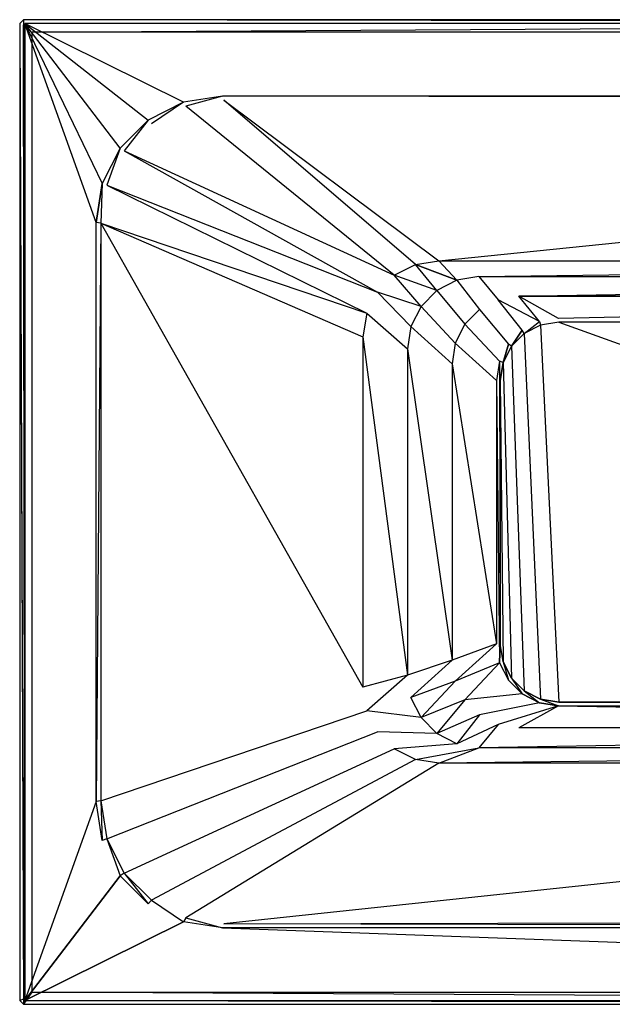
# Model space of a CAD drawing. Extents: x 0 to 1.8, y -0.8 to 0.
# Tile 1 of 4: x 0 to 0.48, y -0.8 to 0. Entities that reach past the tile are written whole.
import ezdxf

# ---------------------------------------------------------------- set-up
doc = ezdxf.new("R2010")
doc.units = 0
for name, color, linetype in [('L0_WANNE__N_BA180ARA2PWV__1___R', 7, 'CONTINUOUS'), ('L1_WANNE__N_BA180ARA2PWV__2___R', 7, 'CONTINUOUS'), ('L4_WANNE__N_BA180ARA2PWV__5____', 7, 'CONTINUOUS'), ('L6_WANNE__N_BA180ARA2PWV__7____', 7, 'CONTINUOUS'), ('L7_WANNE__N_BA180ARA2PWV__9___R', 7, 'CONTINUOUS'), ('L8_WANNE__N_BA180ARA2PWV__9___R', 7, 'CONTINUOUS'), ('L9_WANNE__N_BA180ARA2PWV__10___', 7, 'CONTINUOUS')]:
    doc.layers.add(name, color=color, linetype=linetype)

msp = doc.modelspace()

# ---------------------------------------------------------------- linework, layer by layer
at = {"layer": 'L0_WANNE__N_BA180ARA2PWV__1___R', "color": 8}
for points, invisible_edges in [([(0.134896, -0.070315, 0.444035), (0.164764, -0.062, 0.446897), (0.133162, -0.067011, 0.446897), (0.134896, -0.070315, 0.444035)], 13), ([(0.164764, -0.062, 0.446897), (0.134896, -0.070315, 0.444035), (0.165754, -0.06543, 0.444025), (0.164764, -0.062, 0.446897)], 14), ([(1.665236, -0.061998, 0.446895), (0.164764, -0.062, 0.446897), (1.664668, -0.06544, 0.443948), (1.665236, -0.061998, 0.446895)], 14), ([(1.664668, -0.06544, 0.443948), (0.164764, -0.062, 0.446897), (0.165754, -0.06543, 0.444025), (1.664668, -0.06544, 0.443948)], 14), ([(0.107058, -0.084497, 0.444043), (0.133162, -0.067011, 0.446897), (0.104439, -0.081644, 0.446897), (0.107058, -0.084497, 0.444043)], 13), ([(0.133162, -0.067011, 0.446897), (0.107058, -0.084497, 0.444043), (0.134896, -0.070315, 0.444035), (0.133162, -0.067011, 0.446897)], 14), ([(0.084967, -0.106586, 0.444048), (0.104439, -0.081644, 0.446897), (0.081643, -0.104438, 0.446897), (0.084967, -0.106586, 0.444048)], 13), ([(0.104439, -0.081644, 0.446897), (0.084967, -0.106586, 0.444048), (0.107058, -0.084497, 0.444043), (0.104439, -0.081644, 0.446897)], 14), ([(0.070784, -0.134421, 0.44405), (0.081643, -0.104438, 0.446897), (0.067006, -0.13316, 0.446897), (0.070784, -0.134421, 0.44405)], 13), ([(0.081643, -0.104438, 0.446897), (0.070784, -0.134421, 0.44405), (0.084967, -0.106586, 0.444048), (0.081643, -0.104438, 0.446897)], 14), ([(0.065897, -0.165277, 0.444047), (0.067006, -0.13316, 0.446897), (0.062, -0.164764, 0.446896), (0.065897, -0.165277, 0.444047)], 13), ([(0.067006, -0.13316, 0.446897), (0.065897, -0.165277, 0.444047), (0.070784, -0.134421, 0.44405), (0.067006, -0.13316, 0.446897)], 14), ([(0.062, -0.635236, 0.446897), (0.065897, -0.165277, 0.444047), (0.062, -0.164764, 0.446896), (0.062, -0.635236, 0.446897)], 13), ([(0.065897, -0.165277, 0.444047), (0.062, -0.635236, 0.446897), (0.065897, -0.634723, 0.444047), (0.065897, -0.165277, 0.444047)], 14), ([(0.067007, -0.66684, 0.446897), (0.065897, -0.634723, 0.444047), (0.062, -0.635236, 0.446897), (0.067007, -0.66684, 0.446897)], 13), ([(0.065897, -0.634723, 0.444047), (0.067007, -0.66684, 0.446897), (0.070784, -0.665579, 0.44405), (0.065897, -0.634723, 0.444047)], 14), ([(0.081641, -0.695564, 0.446896), (0.070784, -0.665579, 0.44405), (0.067007, -0.66684, 0.446897), (0.081641, -0.695564, 0.446896)], 13), ([(0.070784, -0.665579, 0.44405), (0.081641, -0.695564, 0.446896), (0.084967, -0.693414, 0.444048), (0.070784, -0.665579, 0.44405)], 14), ([(0.104435, -0.71836, 0.446895), (0.084967, -0.693414, 0.444048), (0.081641, -0.695564, 0.446896), (0.104435, -0.71836, 0.446895)], 13), ([(0.084967, -0.693414, 0.444048), (0.104435, -0.71836, 0.446895), (0.107058, -0.715503, 0.444043), (0.084967, -0.693414, 0.444048)], 14), ([(0.133159, -0.732996, 0.446894), (0.107058, -0.715503, 0.444043), (0.104435, -0.71836, 0.446895), (0.133159, -0.732996, 0.446894)], 13), ([(0.107058, -0.715503, 0.444043), (0.133159, -0.732996, 0.446894), (0.134896, -0.729685, 0.444035), (0.107058, -0.715503, 0.444043)], 14), ([(0.164764, -0.738, 0.446897), (0.134896, -0.729685, 0.444035), (0.133159, -0.732996, 0.446894), (0.164764, -0.738, 0.446897)], 13), ([(0.134896, -0.729685, 0.444035), (0.164764, -0.738, 0.446897), (0.165754, -0.73457, 0.444025), (0.134896, -0.729685, 0.444035)], 14), ([(1.665236, -0.738, 0.446897), (0.165754, -0.73457, 0.444025), (0.164764, -0.738, 0.446897), (1.665236, -0.738, 0.446897)], 14), ([(1.665236, -0.738, 0.446897), (1.664668, -0.734559, 0.443948), (0.165754, -0.73457, 0.444025), (1.665236, -0.738, 0.446897)], 14)]:
    msp.add_3dface(points, dxfattribs=dict(at, invisible_edges=invisible_edges))
at = {"layer": 'L1_WANNE__N_BA180ARA2PWV__2___R', "color": 8}
for points, invisible_edges in [([(0.003, -0.004243, 0.446897), (0.003, 0, 0.443897), (0, -0.003, 0.443897), (0.003, -0.004243, 0.446897)], 13), ([(0, -0.003, 0.411897), (0.003, 0, 0.443897), (0.003, 0, 0.411897), (0, -0.003, 0.411897)], 13), ([(0.003, 0, 0.443897), (0, -0.003, 0.411897), (0, -0.003, 0.443897), (0.003, 0, 0.443897)], 14), ([(0.003, 0, 0.443897), (0.003, -0.004243, 0.446897), (0.004243, -0.003, 0.446897), (0.003, 0, 0.443897)], 14), ([(0.003, 0, 0.443897), (1.795757, -0.003, 0.446897), (1.797, 0, 0.443897), (0.003, 0, 0.443897)], 13), ([(1.795757, -0.003, 0.446897), (0.003, 0, 0.443897), (0.004243, -0.003, 0.446897), (1.795757, -0.003, 0.446897)], 14), ([(0.003, 0, 0.411897), (1.797, 0, 0.443897), (1.797, 0, 0.411897), (0.003, 0, 0.411897)], 13), ([(1.797, 0, 0.443897), (0.003, 0, 0.411897), (0.003, 0, 0.443897), (1.797, 0, 0.443897)], 14), ([(0.003, -0.795757, 0.446897), (0, -0.003, 0.443897), (0, -0.797, 0.443897), (0.003, -0.795757, 0.446897)], 13), ([(0, -0.003, 0.443897), (0.003, -0.795757, 0.446897), (0.003, -0.004243, 0.446897), (0, -0.003, 0.443897)], 14), ([(0, -0.797, 0.443897), (0, -0.003, 0.411897), (0, -0.797, 0.411897), (0, -0.797, 0.443897)], 13), ([(0, -0.003, 0.411897), (0, -0.797, 0.443897), (0, -0.003, 0.443897), (0, -0.003, 0.411897)], 14), ([(0.003, -0.004243, 0.446897), (0.004243, -0.797, 0.446897), (0.004243, -0.003, 0.446897), (0.003, -0.004243, 0.446897)], 13), ([(0.004243, -0.797, 0.446897), (0.003, -0.004243, 0.446897), (0.003, -0.795757, 0.446897), (0.004243, -0.797, 0.446897)], 10), ([(0.004243, -0.003, 0.446897), (0.004243, -0.797, 0.446897), (0.062, -0.164764, 0.446896), (0.004243, -0.003, 0.446897)], 10), ([(0.004243, -0.003, 0.446897), (0.062, -0.164764, 0.446896), (0.067006, -0.13316, 0.446897), (0.004243, -0.003, 0.446897)], 13), ([(0.004243, -0.003, 0.446897), (0.067006, -0.13316, 0.446897), (0.081643, -0.104438, 0.446897), (0.004243, -0.003, 0.446897)], 10), ([(0.004243, -0.003, 0.446897), (0.081643, -0.104438, 0.446897), (0.104439, -0.081644, 0.446897), (0.004243, -0.003, 0.446897)], 13), ([(0.004243, -0.003, 0.446897), (0.104439, -0.081644, 0.446897), (0.133162, -0.067011, 0.446897), (0.004243, -0.003, 0.446897)], 10), ([(0.004243, -0.003, 0.446897), (0.133162, -0.067011, 0.446897), (0.164764, -0.062, 0.446897), (0.004243, -0.003, 0.446897)], 15), ([(0.004243, -0.003, 0.446897), (0.164764, -0.062, 0.446897), (1.795757, -0.003, 0.446897), (0.004243, -0.003, 0.446897)], 11), ([(1.795757, -0.003, 0.446897), (0.164764, -0.062, 0.446897), (1.665236, -0.061998, 0.446895), (1.795757, -0.003, 0.446897)], 13), ([(0.004243, -0.797, 0.446897), (0.062, -0.635236, 0.446897), (0.062, -0.164764, 0.446896), (0.004243, -0.797, 0.446897)], 13), ([(0.062, -0.635236, 0.446897), (0.004243, -0.797, 0.446897), (0.067007, -0.66684, 0.446897), (0.062, -0.635236, 0.446897)], 10), ([(0.067007, -0.66684, 0.446897), (0.004243, -0.797, 0.446897), (0.081641, -0.695564, 0.446896), (0.067007, -0.66684, 0.446897)], 13), ([(0.081641, -0.695564, 0.446896), (0.004243, -0.797, 0.446897), (0.104435, -0.71836, 0.446895), (0.081641, -0.695564, 0.446896)], 10), ([(0.104435, -0.71836, 0.446895), (0.004243, -0.797, 0.446897), (0.133159, -0.732996, 0.446894), (0.104435, -0.71836, 0.446895)], 13), ([(0.133159, -0.732996, 0.446894), (0.004243, -0.797, 0.446897), (0.164764, -0.738, 0.446897), (0.133159, -0.732996, 0.446894)], 10), ([(0.164764, -0.738, 0.446897), (0.004243, -0.797, 0.446897), (1.795757, -0.797, 0.446897), (0.164764, -0.738, 0.446897)], 13), ([(0.164764, -0.738, 0.446897), (1.795757, -0.797, 0.446897), (1.665236, -0.738, 0.446897), (0.164764, -0.738, 0.446897)], 10), ([(0.003, -0.8, 0.443897), (0.003, -0.795757, 0.446897), (0, -0.797, 0.443897), (0.003, -0.8, 0.443897)], 13), ([(0.003, -0.8, 0.411897), (0, -0.797, 0.443897), (0, -0.797, 0.411897), (0.003, -0.8, 0.411897)], 13), ([(0, -0.797, 0.443897), (0.003, -0.8, 0.411897), (0.003, -0.8, 0.443897), (0, -0.797, 0.443897)], 14), ([(0.003, -0.795757, 0.446897), (0.003, -0.8, 0.443897), (0.004243, -0.797, 0.446897), (0.003, -0.795757, 0.446897)], 14), ([(1.797, -0.8, 0.443897), (0.004243, -0.797, 0.446897), (0.003, -0.8, 0.443897), (1.797, -0.8, 0.443897)], 13), ([(1.797, -0.8, 0.443897), (0.003, -0.8, 0.411897), (1.797, -0.8, 0.411897), (1.797, -0.8, 0.443897)], 13), ([(0.003, -0.8, 0.411897), (1.797, -0.8, 0.443897), (0.003, -0.8, 0.443897), (0.003, -0.8, 0.411897)], 14), ([(0.004243, -0.797, 0.446897), (1.797, -0.8, 0.443897), (1.795757, -0.797, 0.446897), (0.004243, -0.797, 0.446897)], 14)]:
    msp.add_3dface(points, dxfattribs=dict(at, invisible_edges=invisible_edges))
at = {"layer": 'L4_WANNE__N_BA180ARA2PWV__5____', "color": 8}
for points, invisible_edges in [([(0.304373, -0.207652, 0.046897), (0.134896, -0.070315, 0.444035), (0.107058, -0.084497, 0.444043), (0.304373, -0.207652, 0.046897)], 14), ([(0.321587, -0.198882, 0.046897), (0.165754, -0.06543, 0.444025), (0.134896, -0.070315, 0.444035), (0.321587, -0.198882, 0.046897)], 14), ([(0.134896, -0.070315, 0.444035), (0.304373, -0.207652, 0.046897), (0.321587, -0.198882, 0.046897), (0.134896, -0.070315, 0.444035)], 13), ([(0.340668, -0.195859, 0.046896), (1.562213, -0.071446, 0.425707), (0.165754, -0.06543, 0.444025), (0.340668, -0.195859, 0.046896)], 10), ([(0.165754, -0.06543, 0.444025), (1.562213, -0.071446, 0.425707), (1.565648, -0.068884, 0.433508), (0.165754, -0.06543, 0.444025)], 13), ([(0.165754, -0.06543, 0.444025), (1.565648, -0.068884, 0.433508), (1.57028, -0.06543, 0.444025), (0.165754, -0.06543, 0.444025)], 15), ([(0.165754, -0.06543, 0.444025), (0.321587, -0.198882, 0.046897), (0.340668, -0.195859, 0.046896), (0.165754, -0.06543, 0.444025)], 13), ([(1.562213, -0.071446, 0.425707), (0.340668, -0.195859, 0.046896), (1.395367, -0.195859, 0.046896), (1.562213, -0.071446, 0.425707)], 13), ([(0.084967, -0.106586, 0.444048), (0.304373, -0.207652, 0.046897), (0.107058, -0.084497, 0.444043), (0.084967, -0.106586, 0.444048)], 14), ([(0.070784, -0.134421, 0.44405), (0.290713, -0.221313, 0.046897), (0.084967, -0.106586, 0.444048), (0.070784, -0.134421, 0.44405)], 14), ([(0.304373, -0.207652, 0.046897), (0.084967, -0.106586, 0.444048), (0.290713, -0.221313, 0.046897), (0.304373, -0.207652, 0.046897)], 13), ([(0.065897, -0.165277, 0.444047), (0.281943, -0.238526, 0.046897), (0.070784, -0.134421, 0.44405), (0.065897, -0.165277, 0.444047)], 14), ([(0.290713, -0.221313, 0.046897), (0.070784, -0.134421, 0.44405), (0.281943, -0.238526, 0.046897), (0.290713, -0.221313, 0.046897)], 13), ([(0.281943, -0.238526, 0.046897), (0.065897, -0.165277, 0.444047), (0.27892, -0.257607, 0.046897), (0.281943, -0.238526, 0.046897)], 13), ([(0.27892, -0.542393, 0.046897), (0.065897, -0.165277, 0.444047), (0.065897, -0.634723, 0.444047), (0.27892, -0.542393, 0.046897)], 13), ([(0.065897, -0.165277, 0.444047), (0.27892, -0.542393, 0.046897), (0.27892, -0.257607, 0.046897), (0.065897, -0.165277, 0.444047)], 14), ([(0.338987, -0.220028, 0.023448), (0.321587, -0.198882, 0.046897), (0.304373, -0.207652, 0.046897), (0.338987, -0.220028, 0.023448)], 14), ([(0.321587, -0.198882, 0.046897), (0.355143, -0.211601, 0.023448), (0.340668, -0.195859, 0.046896), (0.321587, -0.198882, 0.046897)], 14), ([(0.355143, -0.211601, 0.023448), (0.321587, -0.198882, 0.046897), (0.338987, -0.220028, 0.023448), (0.355143, -0.211601, 0.023448)], 14), ([(0.373053, -0.208568, 0.023448), (1.395367, -0.195859, 0.046896), (0.340668, -0.195859, 0.046896), (0.373053, -0.208568, 0.023448)], 14), ([(0.340668, -0.195859, 0.046896), (0.355143, -0.211601, 0.023448), (0.373053, -0.208568, 0.023448), (0.340668, -0.195859, 0.046896)], 14), ([(1.395367, -0.195859, 0.046896), (0.373053, -0.208568, 0.023448), (1.362981, -0.208568, 0.023448), (1.395367, -0.195859, 0.046896)], 13), ([(0.326165, -0.233046, 0.023448), (0.304373, -0.207652, 0.046897), (0.290713, -0.221313, 0.046897), (0.326165, -0.233046, 0.023448)], 14), ([(0.338987, -0.220028, 0.023448), (0.304373, -0.207652, 0.046897), (0.326165, -0.233046, 0.023448), (0.338987, -0.220028, 0.023448)], 14), ([(0.373601, -0.235352, 0.006283), (0.355143, -0.211601, 0.023448), (0.338987, -0.220028, 0.023448), (0.373601, -0.235352, 0.006283)], 13), ([(0.388701, -0.227495, 0.006283), (0.373053, -0.208568, 0.023448), (0.355143, -0.211601, 0.023448), (0.388701, -0.227495, 0.006283)], 13), ([(0.355143, -0.211601, 0.023448), (0.373601, -0.235352, 0.006283), (0.388701, -0.227495, 0.006283), (0.355143, -0.211601, 0.023448)], 14), ([(0.405439, -0.22468, 0.006283), (1.362981, -0.208568, 0.023448), (0.373053, -0.208568, 0.023448), (0.405439, -0.22468, 0.006283)], 14), ([(0.373053, -0.208568, 0.023448), (0.388701, -0.227495, 0.006283), (0.405439, -0.22468, 0.006283), (0.373053, -0.208568, 0.023448)], 14), ([(1.362981, -0.208568, 0.023448), (0.405439, -0.22468, 0.006283), (1.330595, -0.22468, 0.006283), (1.362981, -0.208568, 0.023448)], 13), ([(0.317933, -0.249398, 0.023448), (0.290713, -0.221313, 0.046897), (0.281943, -0.238526, 0.046897), (0.317933, -0.249398, 0.023448)], 14), ([(0.326165, -0.233046, 0.023448), (0.290713, -0.221313, 0.046897), (0.317933, -0.249398, 0.023448), (0.326165, -0.233046, 0.023448)], 14), ([(0.361618, -0.247499, 0.006283), (0.338987, -0.220028, 0.023448), (0.326165, -0.233046, 0.023448), (0.361618, -0.247499, 0.006283)], 13), ([(0.338987, -0.220028, 0.023448), (0.361618, -0.247499, 0.006283), (0.373601, -0.235352, 0.006283), (0.338987, -0.220028, 0.023448)], 14), ([(0.408214, -0.252378), (0.388701, -0.227495, 0.006283), (0.373601, -0.235352, 0.006283), (0.408214, -0.252378)], 14), ([(0.422257, -0.245223), (0.405439, -0.22468, 0.006283), (0.388701, -0.227495, 0.006283), (0.422257, -0.245223)], 14), ([(0.422257, -0.245223), (0.388701, -0.227495, 0.006283), (0.408214, -0.252378), (0.422257, -0.245223)], 14), ([(0.437825, -0.242757), (1.330595, -0.22468, 0.006283), (0.405439, -0.22468, 0.006283), (0.437825, -0.242757)], 13), ([(0.437825, -0.242757), (0.405439, -0.22468, 0.006283), (0.422257, -0.245223), (0.437825, -0.242757)], 14), ([(1.330595, -0.22468, 0.006283), (0.437825, -0.242757), (1.29821, -0.242757), (1.330595, -0.22468, 0.006283)], 14), ([(0.315096, -0.267503, 0.023448), (0.281943, -0.238526, 0.046897), (0.27892, -0.257607, 0.046897), (0.315096, -0.267503, 0.023448)], 13), ([(0.281943, -0.238526, 0.046897), (0.315096, -0.267503, 0.023448), (0.317933, -0.249398, 0.023448), (0.281943, -0.238526, 0.046897)], 14), ([(0.353924, -0.262762, 0.006283), (0.326165, -0.233046, 0.023448), (0.317933, -0.249398, 0.023448), (0.353924, -0.262762, 0.006283)], 13), ([(0.326165, -0.233046, 0.023448), (0.353924, -0.262762, 0.006283), (0.361618, -0.247499, 0.006283), (0.326165, -0.233046, 0.023448)], 14), ([(0.397069, -0.263523), (0.373601, -0.235352, 0.006283), (0.361618, -0.247499, 0.006283), (0.397069, -0.263523)], 13), ([(0.373601, -0.235352, 0.006283), (0.397069, -0.263523), (0.408214, -0.252378), (0.373601, -0.235352, 0.006283)], 14), ([(0.389914, -0.277566), (0.361618, -0.247499, 0.006283), (0.353924, -0.262762, 0.006283), (0.389914, -0.277566)], 13), ([(0.361618, -0.247499, 0.006283), (0.389914, -0.277566), (0.397069, -0.263523), (0.361618, -0.247499, 0.006283)], 14), ([(0.408214, -0.252378), (0.41, -0.254836), (0.422257, -0.245223), (0.408214, -0.252378)], 13), ([(0.422257, -0.245223), (0.41, -0.254836), (0.423196, -0.248112), (0.422257, -0.245223)], 15), ([(0.422257, -0.245223), (0.423196, -0.248112), (0.437825, -0.242757), (0.422257, -0.245223)], 14), ([(0.437825, -0.242757), (0.423196, -0.248112), (0.438061, -0.245757), (0.437825, -0.242757)], 15), ([(0.437825, -0.242757), (0.438061, -0.245757), (1.29821, -0.242757), (0.437825, -0.242757)], 15), ([(1.29821, -0.242757), (0.438061, -0.245757), (1.297974, -0.245757), (1.29821, -0.242757)], 15), ([(0.351273, -0.279664, 0.006283), (0.317933, -0.249398, 0.023448), (0.315096, -0.267503, 0.023448), (0.351273, -0.279664, 0.006283)], 13), ([(0.317933, -0.249398, 0.023448), (0.351273, -0.279664, 0.006283), (0.353924, -0.262762, 0.006283), (0.317933, -0.249398, 0.023448)], 14), ([(0.397069, -0.263523), (0.399527, -0.265308), (0.408214, -0.252378), (0.397069, -0.263523)], 13), ([(0.408214, -0.252378), (0.399527, -0.265308), (0.41, -0.254836), (0.408214, -0.252378)], 10), ([(0.315096, -0.532563, 0.023448), (0.27892, -0.257607, 0.046897), (0.27892, -0.542393, 0.046897), (0.315096, -0.532563, 0.023448)], 13), ([(0.27892, -0.257607, 0.046897), (0.315096, -0.532563, 0.023448), (0.315096, -0.267503, 0.023448), (0.27892, -0.257607, 0.046897)], 14), ([(0.387448, -0.293133), (0.353924, -0.262762, 0.006283), (0.351273, -0.279664, 0.006283), (0.387448, -0.293133)], 13), ([(0.353924, -0.262762, 0.006283), (0.387448, -0.293133), (0.389914, -0.277566), (0.353924, -0.262762, 0.006283)], 14), ([(0.389914, -0.277566), (0.392803, -0.278505), (0.397069, -0.263523), (0.389914, -0.277566)], 13), ([(0.397069, -0.263523), (0.392803, -0.278505), (0.399527, -0.265308), (0.397069, -0.263523)], 10), ([(0.351273, -0.520465, 0.006283), (0.315096, -0.267503, 0.023448), (0.315096, -0.532563, 0.023448), (0.351273, -0.520465, 0.006283)], 13), ([(0.315096, -0.267503, 0.023448), (0.351273, -0.520465, 0.006283), (0.351273, -0.279664, 0.006283), (0.315096, -0.267503, 0.023448)], 14), ([(0.387448, -0.50706), (0.351273, -0.279664, 0.006283), (0.351273, -0.520465, 0.006283), (0.387448, -0.50706)], 13), ([(0.351273, -0.279664, 0.006283), (0.387448, -0.50706), (0.387448, -0.293133), (0.351273, -0.279664, 0.006283)], 14), ([(0.387448, -0.293133), (0.389914, -0.522627), (0.389914, -0.277566), (0.387448, -0.293133)], 10), ([(0.389914, -0.277566), (0.389914, -0.522627), (0.390448, -0.506824), (0.389914, -0.277566)], 13), ([(0.392803, -0.278505), (0.389914, -0.277566), (0.390448, -0.29337), (0.392803, -0.278505)], 10), ([(0.390448, -0.29337), (0.389914, -0.277566), (0.390448, -0.506824), (0.390448, -0.29337)], 13), ([(0.389914, -0.522627), (0.387448, -0.293133), (0.387448, -0.50706), (0.389914, -0.522627)], 13), ([(0.353924, -0.537367, 0.006283), (0.387448, -0.50706), (0.351273, -0.520465, 0.006283), (0.353924, -0.537367, 0.006283)], 13), ([(0.387448, -0.50706), (0.353924, -0.537367, 0.006283), (0.389914, -0.522627), (0.387448, -0.50706)], 14), ([(0.390448, -0.506824), (0.389914, -0.522627), (0.392803, -0.521688), (0.390448, -0.506824)], 10), ([(0.317933, -0.550668, 0.023448), (0.351273, -0.520465, 0.006283), (0.315096, -0.532563, 0.023448), (0.317933, -0.550668, 0.023448)], 13), ([(0.351273, -0.520465, 0.006283), (0.317933, -0.550668, 0.023448), (0.353924, -0.537367, 0.006283), (0.351273, -0.520465, 0.006283)], 14), ([(0.361618, -0.55263, 0.006283), (0.389914, -0.522627), (0.353924, -0.537367, 0.006283), (0.361618, -0.55263, 0.006283)], 13), ([(0.389914, -0.522627), (0.361618, -0.55263, 0.006283), (0.397069, -0.53667), (0.389914, -0.522627)], 14), ([(0.392803, -0.521688), (0.389914, -0.522627), (0.397069, -0.53667), (0.392803, -0.521688)], 13), ([(0.392803, -0.521688), (0.397069, -0.53667), (0.399527, -0.534885), (0.392803, -0.521688)], 10), ([(0.281943, -0.561474, 0.046897), (0.315096, -0.532563, 0.023448), (0.27892, -0.542393, 0.046897), (0.281943, -0.561474, 0.046897)], 13), ([(0.315096, -0.532563, 0.023448), (0.281943, -0.561474, 0.046897), (0.317933, -0.550668, 0.023448), (0.315096, -0.532563, 0.023448)], 14), ([(0.399527, -0.534885), (0.397069, -0.53667), (0.408214, -0.547815), (0.399527, -0.534885)], 13), ([(0.399527, -0.534885), (0.408214, -0.547815), (0.41, -0.545358), (0.399527, -0.534885)], 10), ([(0.065897, -0.634723, 0.444047), (0.281943, -0.561474, 0.046897), (0.27892, -0.542393, 0.046897), (0.065897, -0.634723, 0.444047)], 14), ([(0.326165, -0.56702, 0.023448), (0.353924, -0.537367, 0.006283), (0.317933, -0.550668, 0.023448), (0.326165, -0.56702, 0.023448)], 13), ([(0.353924, -0.537367, 0.006283), (0.326165, -0.56702, 0.023448), (0.361618, -0.55263, 0.006283), (0.353924, -0.537367, 0.006283)], 14), ([(0.408214, -0.547815), (0.397069, -0.53667), (0.361618, -0.55263, 0.006283), (0.408214, -0.547815)], 14), ([(0.326165, -0.56702, 0.023448), (0.317933, -0.550668, 0.023448), (0.281943, -0.561474, 0.046897), (0.326165, -0.56702, 0.023448)], 14), ([(0.408214, -0.547815), (0.361618, -0.55263, 0.006283), (0.373601, -0.564777, 0.006283), (0.408214, -0.547815)], 14), ([(0.422257, -0.55497), (0.408214, -0.547815), (0.373601, -0.564777, 0.006283), (0.422257, -0.55497)], 14), ([(0.41, -0.545358), (0.408214, -0.547815), (0.422257, -0.55497), (0.41, -0.545358)], 13), ([(0.41, -0.545358), (0.422257, -0.55497), (0.423196, -0.552082), (0.41, -0.545358)], 10), ([(0.338987, -0.580037, 0.023448), (0.361618, -0.55263, 0.006283), (0.326165, -0.56702, 0.023448), (0.338987, -0.580037, 0.023448)], 13), ([(0.361618, -0.55263, 0.006283), (0.338987, -0.580037, 0.023448), (0.373601, -0.564777, 0.006283), (0.361618, -0.55263, 0.006283)], 14), ([(0.422257, -0.55497), (0.373601, -0.564777, 0.006283), (0.388701, -0.572634, 0.006283), (0.422257, -0.55497)], 14), ([(0.437825, -0.557436), (0.422257, -0.55497), (0.388701, -0.572634, 0.006283), (0.437825, -0.557436)], 14), ([(0.437825, -0.557436), (0.388701, -0.572634, 0.006283), (0.405439, -0.575449, 0.006283), (0.437825, -0.557436)], 14), ([(1.330595, -0.575449, 0.006283), (0.437825, -0.557436), (0.405439, -0.575449, 0.006283), (1.330595, -0.575449, 0.006283)], 13), ([(0.423196, -0.552082), (0.422257, -0.55497), (0.437825, -0.557436), (0.423196, -0.552082)], 13), ([(0.423196, -0.552082), (0.437825, -0.557436), (0.438061, -0.554436), (0.423196, -0.552082)], 10), ([(0.438061, -0.554436), (0.437825, -0.557436), (1.29821, -0.557436), (0.438061, -0.554436)], 13), ([(0.437825, -0.557436), (1.330595, -0.575449, 0.006283), (1.29821, -0.557436), (0.437825, -0.557436)], 14), ([(0.438061, -0.554436), (1.29821, -0.557436), (1.297974, -0.554436), (0.438061, -0.554436)], 10), ([(0.281943, -0.561474, 0.046897), (0.065897, -0.634723, 0.444047), (0.070784, -0.665579, 0.44405), (0.281943, -0.561474, 0.046897)], 13), ([(0.070784, -0.665579, 0.44405), (0.290713, -0.578687, 0.046897), (0.281943, -0.561474, 0.046897), (0.070784, -0.665579, 0.44405)], 14), ([(0.326165, -0.56702, 0.023448), (0.281943, -0.561474, 0.046897), (0.290713, -0.578687, 0.046897), (0.326165, -0.56702, 0.023448)], 14), ([(0.338987, -0.580037, 0.023448), (0.326165, -0.56702, 0.023448), (0.290713, -0.578687, 0.046897), (0.338987, -0.580037, 0.023448)], 14), ([(0.355143, -0.588465, 0.023448), (0.373601, -0.564777, 0.006283), (0.338987, -0.580037, 0.023448), (0.355143, -0.588465, 0.023448)], 13), ([(0.373601, -0.564777, 0.006283), (0.355143, -0.588465, 0.023448), (0.388701, -0.572634, 0.006283), (0.373601, -0.564777, 0.006283)], 14), ([(0.373053, -0.591497, 0.023448), (0.388701, -0.572634, 0.006283), (0.355143, -0.588465, 0.023448), (0.373053, -0.591497, 0.023448)], 13), ([(0.388701, -0.572634, 0.006283), (0.373053, -0.591497, 0.023448), (0.405439, -0.575449, 0.006283), (0.388701, -0.572634, 0.006283)], 14), ([(0.373053, -0.591497, 0.023448), (1.330595, -0.575449, 0.006283), (0.405439, -0.575449, 0.006283), (0.373053, -0.591497, 0.023448)], 13), ([(1.330595, -0.575449, 0.006283), (0.373053, -0.591497, 0.023448), (1.362981, -0.591497, 0.023448), (1.330595, -0.575449, 0.006283)], 14), ([(0.290713, -0.578687, 0.046897), (0.070784, -0.665579, 0.44405), (0.084967, -0.693414, 0.444048), (0.290713, -0.578687, 0.046897)], 13), ([(0.084967, -0.693414, 0.444048), (0.304373, -0.592348, 0.046897), (0.290713, -0.578687, 0.046897), (0.084967, -0.693414, 0.444048)], 14), ([(0.338987, -0.580037, 0.023448), (0.290713, -0.578687, 0.046897), (0.304373, -0.592348, 0.046897), (0.338987, -0.580037, 0.023448)], 14), ([(0.355143, -0.588465, 0.023448), (0.338987, -0.580037, 0.023448), (0.304373, -0.592348, 0.046897), (0.355143, -0.588465, 0.023448)], 14), ([(0.355143, -0.588465, 0.023448), (0.304373, -0.592348, 0.046897), (0.321587, -0.601118, 0.046897), (0.355143, -0.588465, 0.023448)], 14), ([(0.321587, -0.601118, 0.046897), (0.373053, -0.591497, 0.023448), (0.355143, -0.588465, 0.023448), (0.321587, -0.601118, 0.046897)], 14), ([(0.340668, -0.60414, 0.046897), (0.373053, -0.591497, 0.023448), (0.321587, -0.601118, 0.046897), (0.340668, -0.60414, 0.046897)], 14), ([(0.340668, -0.60414, 0.046897), (1.362981, -0.591497, 0.023448), (0.373053, -0.591497, 0.023448), (0.340668, -0.60414, 0.046897)], 13), ([(1.362981, -0.591497, 0.023448), (0.340668, -0.60414, 0.046897), (1.395367, -0.60414, 0.046897), (1.362981, -0.591497, 0.023448)], 14), ([(0.304373, -0.592348, 0.046897), (0.084967, -0.693414, 0.444048), (0.107058, -0.715503, 0.444043), (0.304373, -0.592348, 0.046897)], 13), ([(0.107058, -0.715503, 0.444043), (0.321587, -0.601118, 0.046897), (0.304373, -0.592348, 0.046897), (0.107058, -0.715503, 0.444043)], 13), ([(0.321587, -0.601118, 0.046897), (0.107058, -0.715503, 0.444043), (0.134896, -0.729685, 0.444035), (0.321587, -0.601118, 0.046897)], 14), ([(0.134896, -0.729685, 0.444035), (0.340668, -0.60414, 0.046897), (0.321587, -0.601118, 0.046897), (0.134896, -0.729685, 0.444035)], 13), ([(0.340668, -0.60414, 0.046897), (0.134896, -0.729685, 0.444035), (0.165754, -0.73457, 0.444025), (0.340668, -0.60414, 0.046897)], 14), ([(0.165754, -0.73457, 0.444025), (1.395367, -0.60414, 0.046897), (0.340668, -0.60414, 0.046897), (0.165754, -0.73457, 0.444025)], 13), ([(1.395367, -0.60414, 0.046897), (0.165754, -0.73457, 0.444025), (1.562215, -0.728556, 0.425712), (1.395367, -0.60414, 0.046897)], 10), ([(1.562215, -0.728556, 0.425712), (0.165754, -0.73457, 0.444025), (1.565648, -0.731116, 0.433508), (1.562215, -0.728556, 0.425712)], 13), ([(1.565648, -0.731116, 0.433508), (0.165754, -0.73457, 0.444025), (1.57028, -0.73457, 0.444025), (1.565648, -0.731116, 0.433508)], 15)]:
    msp.add_3dface(points, dxfattribs=dict(at, invisible_edges=invisible_edges))
at = {"layer": 'L6_WANNE__N_BA180ARA2PWV__7____', "color": 8}
for points, invisible_edges in [([(0.423196, -0.248112), (0.438061, -0.554436), (0.438061, -0.245757), (0.423196, -0.248112)], 10), ([(0.438061, -0.245757), (0.438061, -0.554436), (1.297974, -0.554436), (0.438061, -0.245757)], 13), ([(0.438061, -0.245757), (1.297974, -0.554436), (1.297974, -0.245757), (0.438061, -0.245757)], 10), ([(0.399527, -0.265308), (0.41, -0.545358), (0.41, -0.254836), (0.399527, -0.265308)], 10), ([(0.41, -0.254836), (0.423196, -0.552082), (0.423196, -0.248112), (0.41, -0.254836)], 10), ([(0.41, -0.254836), (0.41, -0.545358), (0.423196, -0.552082), (0.41, -0.254836)], 13), ([(0.423196, -0.248112), (0.423196, -0.552082), (0.438061, -0.554436), (0.423196, -0.248112)], 13), ([(0.392803, -0.278505), (0.399527, -0.534885), (0.399527, -0.265308), (0.392803, -0.278505)], 10), ([(0.399527, -0.265308), (0.399527, -0.534885), (0.41, -0.545358), (0.399527, -0.265308)], 13), ([(0.390448, -0.29337), (0.392803, -0.521688), (0.392803, -0.278505), (0.390448, -0.29337)], 10), ([(0.392803, -0.278505), (0.392803, -0.521688), (0.399527, -0.534885), (0.392803, -0.278505)], 13), ([(0.392803, -0.521688), (0.390448, -0.29337), (0.390448, -0.506824), (0.392803, -0.521688)], 13)]:
    msp.add_3dface(points, dxfattribs=dict(at, invisible_edges=invisible_edges))
at = {"layer": 'L7_WANNE__N_BA180ARA2PWV__9___R', "color": 8}
for points, invisible_edges in [([(0, -0.003, 0.408897), (0.003, -0.8, 0.408897), (0.003, 0, 0.408897), (0, -0.003, 0.408897)], 10), ([(0.003, 0, 0.408897), (0.003, -0.8, 0.408897), (0.01, -0.79, 0.408897), (0.003, 0, 0.408897)], 13), ([(0.003, 0, 0.408897), (0.01, -0.01, 0.408897), (1.797, 0, 0.408897), (0.003, 0, 0.408897)], 13), ([(0.01, -0.01, 0.408897), (0.003, 0, 0.408897), (0.01, -0.79, 0.408897), (0.01, -0.01, 0.408897)], 15), ([(1.797, 0, 0.408897), (0.01, -0.01, 0.408897), (1.79, -0.01, 0.408897), (1.797, 0, 0.408897)], 15), ([(0.003, -0.8, 0.408897), (0, -0.003, 0.408897), (0, -0.797, 0.408897), (0.003, -0.8, 0.408897)], 13), ([(0.01, -0.79, 0.408897), (0.003, -0.8, 0.408897), (1.797, -0.8, 0.408897), (0.01, -0.79, 0.408897)], 10), ([(0.01, -0.79, 0.408897), (1.797, -0.8, 0.408897), (1.79, -0.79, 0.408897), (0.01, -0.79, 0.408897)], 13)]:
    msp.add_3dface(points, dxfattribs=dict(at, invisible_edges=invisible_edges))
at = {"layer": 'L8_WANNE__N_BA180ARA2PWV__9___R', "color": 8}
for points, invisible_edges in [([(0, -0.003, 0.411897), (0.003, -0.8, 0.411897), (0.003, 0, 0.411897), (0, -0.003, 0.411897)], 10), ([(0.003, 0, 0.411897), (0.003, -0.8, 0.411897), (0.01, -0.79, 0.411897), (0.003, 0, 0.411897)], 13), ([(0.003, 0, 0.411897), (0.01, -0.01, 0.411897), (1.797, 0, 0.411897), (0.003, 0, 0.411897)], 13), ([(0.01, -0.01, 0.411897), (0.003, 0, 0.411897), (0.01, -0.79, 0.411897), (0.01, -0.01, 0.411897)], 15), ([(1.797, 0, 0.411897), (0.01, -0.01, 0.411897), (1.79, -0.01, 0.411897), (1.797, 0, 0.411897)], 15), ([(0.003, -0.8, 0.411897), (0, -0.003, 0.411897), (0, -0.797, 0.411897), (0.003, -0.8, 0.411897)], 13), ([(0.01, -0.79, 0.411897), (0.003, -0.8, 0.411897), (1.797, -0.8, 0.411897), (0.01, -0.79, 0.411897)], 10), ([(0.01, -0.79, 0.411897), (1.797, -0.8, 0.411897), (1.79, -0.79, 0.411897), (0.01, -0.79, 0.411897)], 13)]:
    msp.add_3dface(points, dxfattribs=dict(at, invisible_edges=invisible_edges))
at = {"layer": 'L9_WANNE__N_BA180ARA2PWV__10___', "color": 8}
for points, invisible_edges in [([(0.01, -0.79, 0.411897), (0.01, -0.01, 0.408897), (0.01, -0.79, 0.408897), (0.01, -0.79, 0.411897)], 13), ([(0.01, -0.01, 0.408897), (0.01, -0.79, 0.411897), (0.01, -0.01, 0.411897), (0.01, -0.01, 0.408897)], 14), ([(0.01, -0.01, 0.408897), (1.79, -0.01, 0.411897), (1.79, -0.01, 0.408897), (0.01, -0.01, 0.408897)], 13), ([(1.79, -0.01, 0.411897), (0.01, -0.01, 0.408897), (0.01, -0.01, 0.411897), (1.79, -0.01, 0.411897)], 14), ([(1.79, -0.79, 0.411897), (0.01, -0.79, 0.408897), (1.79, -0.79, 0.408897), (1.79, -0.79, 0.411897)], 13), ([(0.01, -0.79, 0.408897), (1.79, -0.79, 0.411897), (0.01, -0.79, 0.411897), (0.01, -0.79, 0.408897)], 14)]:
    msp.add_3dface(points, dxfattribs=dict(at, invisible_edges=invisible_edges))

doc.saveas('drawing.dxf')
